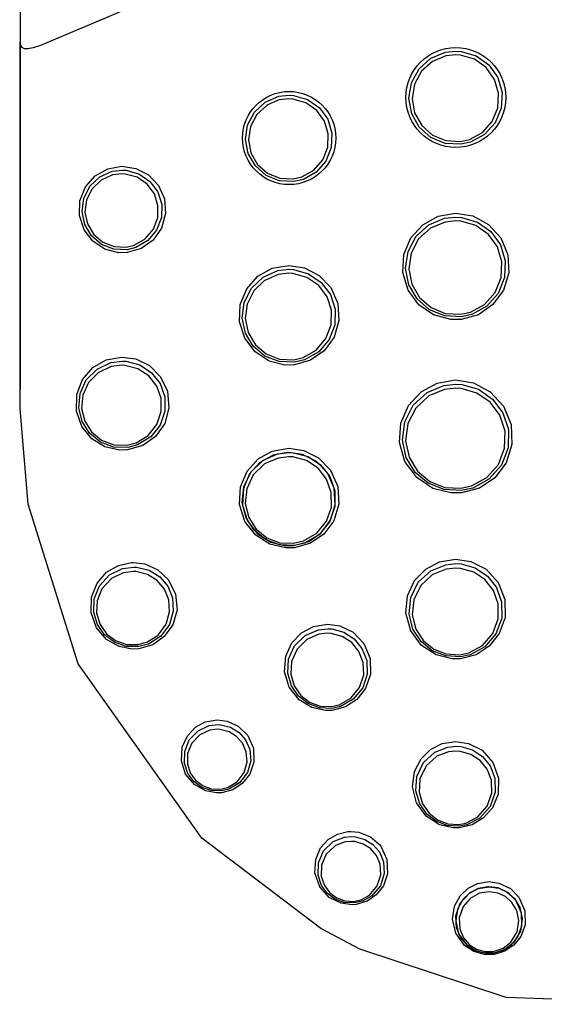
# Model space of a CAD drawing. Header units: millimetres. Extents: x -0.107 to 0.108, y -0.071 to 0.033.
# Tile 2 of 6: x -0.009 to -0.001, y -0.071 to -0.057. Entities that reach past the tile are written whole.
import ezdxf

# ---------------------------------------------------------------- set-up
doc = ezdxf.new("R2010")
doc.units = ezdxf.units.MM
doc.layers.add('BLOCKS', color=3, linetype='Continuous')

msp = doc.modelspace()

# ---------------------------------------------------------------- linework, layer by layer
at = {"layer": 'BLOCKS'}
for p, q in [((-0.008688, -0.062491), (-0.008689, -0.062278)), ((-0.008688, -0.06257), (-0.008688, -0.062493)), ((-0.008688, -0.06257), (-0.008688, -0.06257)), ((-0.003597, -0.070669), (-0.004181, -0.070361))]:
    msp.add_line(p, q, dxfattribs=at)
at = {"layer": 'BLOCKS', "flags": 128}
for points in [[(-0.008696, -0.023975), (-0.008694, -0.026651), (-0.008693, -0.030036), (-0.008691, -0.034249), (-0.00869, -0.039166), (-0.008689, -0.044651), (-0.008689, -0.050475), (-0.008689, -0.056447), (-0.008689, -0.062278)], [(0.008976, -0.057079), (0.008328, -0.056762), (0.005611, -0.055743), (0.002761, -0.05515), (0.001311, -0.05502), (-0.001558, -0.05509), (-0.002973, -0.055286), (-0.005723, -0.055989), (-0.008383, -0.057121)], [(-0.008688, -0.06257), (-0.008688, -0.061821), (-0.008688, -0.05706)], [(-0.008383, -0.057121), (-0.008492, -0.057156), (-0.008572, -0.057172), (-0.008624, -0.05717), (-0.008661, -0.057152), (-0.008679, -0.057122), (-0.008688, -0.05706)], [(-0.00216, -0.057206), (-0.00208, -0.057211), (-0.001856, -0.057277), (-0.001666, -0.057412), (-0.001532, -0.057602), (-0.001467, -0.057826), (-0.00148, -0.058061), (-0.00157, -0.05828), (-0.001729, -0.058456), (-0.001938, -0.058569), (-0.002084, -0.058602), (-0.002317, -0.058589), (-0.002533, -0.0585), (-0.002707, -0.058346), (-0.002821, -0.058143), (-0.002862, -0.057912), (-0.002825, -0.05768), (-0.002711, -0.057472), (-0.002535, -0.057313), (-0.002315, -0.057223), (-0.00216, -0.057206)], [(-0.002162, -0.057261), (-0.002307, -0.057277), (-0.00251, -0.057361), (-0.002511, -0.057361), (-0.002675, -0.057508), (-0.00278, -0.057702), (-0.002815, -0.057918), (-0.002777, -0.058132), (-0.002671, -0.058321), (-0.002509, -0.058464), (-0.002308, -0.058547), (-0.002092, -0.058559), (-0.001956, -0.058529), (-0.001762, -0.058423), (-0.001614, -0.058259), (-0.00153, -0.058056), (-0.001518, -0.057838), (-0.001578, -0.05763), (-0.001703, -0.057453), (-0.00188, -0.057327), (-0.002088, -0.057266), (-0.002162, -0.057261)], [(-0.004657, -0.057865), (-0.004592, -0.057869), (-0.004382, -0.057928), (-0.004205, -0.058053), (-0.004079, -0.058227), (-0.004017, -0.058433), (-0.004026, -0.058649), (-0.004107, -0.058853), (-0.004252, -0.059019), (-0.004445, -0.059128), (-0.004585, -0.05916), (-0.004801, -0.05915), (-0.005002, -0.059069), (-0.005164, -0.058927), (-0.005272, -0.058741), (-0.005312, -0.058529), (-0.005281, -0.058314), (-0.005179, -0.05812), (-0.005016, -0.05797), (-0.004813, -0.057882), (-0.004657, -0.057865)], [(-0.004662, -0.057921), (-0.004806, -0.057937), (-0.004993, -0.058017), (-0.004994, -0.058018), (-0.005144, -0.058157), (-0.005238, -0.058336), (-0.005267, -0.058535), (-0.00523, -0.058731), (-0.005131, -0.058903), (-0.004981, -0.059034), (-0.004795, -0.059109), (-0.004595, -0.059118), (-0.004467, -0.059088), (-0.004288, -0.058988), (-0.004154, -0.058834), (-0.004079, -0.058646), (-0.004071, -0.058446), (-0.004128, -0.058256), (-0.004245, -0.058095), (-0.004408, -0.05798), (-0.004602, -0.057924), (-0.004662, -0.057921)], [(-0.007163, -0.058931), (-0.006954, -0.058963), (-0.006765, -0.059062), (-0.006616, -0.059219), (-0.006527, -0.05942), (-0.006509, -0.059642), (-0.006569, -0.059858), (-0.006696, -0.060039), (-0.006875, -0.060165), (-0.007087, -0.060225), (-0.007213, -0.060227), (-0.007418, -0.060174), (-0.007598, -0.060056), (-0.007731, -0.059883), (-0.007799, -0.059672), (-0.007793, -0.059449), (-0.007711, -0.059242), (-0.007566, -0.059076), (-0.007377, -0.058969), (-0.007163, -0.058931)], [(-0.007155, -0.058988), (-0.007104, -0.058991), (-0.006909, -0.059044), (-0.006744, -0.059158), (-0.006627, -0.059317), (-0.006568, -0.059504), (-0.006573, -0.059702), (-0.006644, -0.059891), (-0.006776, -0.060047), (-0.006954, -0.060151), (-0.007086, -0.060183), (-0.007285, -0.060176), (-0.007471, -0.060103), (-0.007622, -0.059974), (-0.007722, -0.059805), (-0.007762, -0.059612), (-0.007736, -0.059414), (-0.007645, -0.059232), (-0.007497, -0.05909), (-0.007309, -0.059006), (-0.007155, -0.058988)], [(-0.007162, -0.059046), (-0.007303, -0.059062), (-0.007474, -0.059139), (-0.007475, -0.059139), (-0.007611, -0.05927), (-0.007695, -0.059436), (-0.007718, -0.059618), (-0.007681, -0.059796), (-0.00759, -0.059951), (-0.007452, -0.060069), (-0.007281, -0.060135), (-0.007099, -0.060143), (-0.006978, -0.060113), (-0.006814, -0.060018), (-0.006693, -0.059874), (-0.006628, -0.059701), (-0.006624, -0.059519), (-0.006678, -0.059347), (-0.006785, -0.059201), (-0.006936, -0.059097), (-0.007115, -0.059048), (-0.007162, -0.059046)], [(-0.002163, -0.059635), (-0.001905, -0.059677), (-0.001669, -0.059804), (-0.001486, -0.060004), (-0.001381, -0.060257), (-0.001367, -0.060531), (-0.001445, -0.060791), (-0.001603, -0.061006), (-0.001821, -0.061157), (-0.002078, -0.061228), (-0.002235, -0.061229), (-0.002492, -0.061161), (-0.002715, -0.061009), (-0.002876, -0.060789), (-0.002954, -0.060526), (-0.002939, -0.060254), (-0.002834, -0.060005), (-0.002656, -0.059808), (-0.002425, -0.05968), (-0.002163, -0.059635)], [(-0.00216, -0.059693), (-0.002076, -0.059698), (-0.001837, -0.059768), (-0.001635, -0.05991), (-0.001491, -0.06011), (-0.001418, -0.060348), (-0.001429, -0.060601), (-0.001525, -0.060838), (-0.001696, -0.061031), (-0.001921, -0.061154), (-0.002079, -0.061189), (-0.002326, -0.061175), (-0.002555, -0.061083), (-0.00274, -0.060921), (-0.002864, -0.060707), (-0.002912, -0.060461), (-0.002875, -0.060209), (-0.002754, -0.059982), (-0.002563, -0.05981), (-0.002327, -0.059712), (-0.00216, -0.059693)], [(-0.002162, -0.059752), (-0.002319, -0.059769), (-0.002538, -0.05986), (-0.002539, -0.05986), (-0.002717, -0.060022), (-0.00283, -0.060234), (-0.002865, -0.060469), (-0.00282, -0.060699), (-0.002705, -0.0609), (-0.002531, -0.06105), (-0.002317, -0.061137), (-0.002087, -0.06115), (-0.001939, -0.061117), (-0.001729, -0.061002), (-0.001569, -0.060822), (-0.00148, -0.0606), (-0.00147, -0.060364), (-0.001537, -0.060141), (-0.001672, -0.059954), (-0.001861, -0.059821), (-0.002084, -0.059757), (-0.002162, -0.059752)], [(-0.004663, -0.060417), (-0.004428, -0.060453), (-0.004208, -0.060567), (-0.004034, -0.060751), (-0.00393, -0.060987), (-0.003913, -0.061246), (-0.003984, -0.061493), (-0.004132, -0.061698), (-0.004336, -0.061841), (-0.004578, -0.06191), (-0.00472, -0.061912), (-0.004958, -0.061852), (-0.005168, -0.061714), (-0.005323, -0.061511), (-0.005401, -0.061265), (-0.00539, -0.061006), (-0.005294, -0.060769), (-0.005127, -0.060581), (-0.004911, -0.060461), (-0.004663, -0.060417)], [(-0.004657, -0.060476), (-0.004591, -0.06048), (-0.004366, -0.060542), (-0.004177, -0.060672), (-0.00404, -0.060855), (-0.00397, -0.061074), (-0.003975, -0.061307), (-0.004058, -0.06153), (-0.004215, -0.061714), (-0.004426, -0.061835), (-0.004578, -0.061871), (-0.004807, -0.061861), (-0.005022, -0.061777), (-0.005196, -0.061629), (-0.005313, -0.061434), (-0.005362, -0.061207), (-0.005332, -0.060973), (-0.005224, -0.060759), (-0.005049, -0.060592), (-0.004828, -0.060496), (-0.004657, -0.060476)], [(-0.004662, -0.060535), (-0.00482, -0.060554), (-0.005024, -0.060642), (-0.005026, -0.060644), (-0.005189, -0.060798), (-0.005289, -0.060998), (-0.005317, -0.061215), (-0.005272, -0.061426), (-0.005162, -0.061608), (-0.005001, -0.061745), (-0.004802, -0.061823), (-0.004589, -0.061833), (-0.004447, -0.061799), (-0.004251, -0.061687), (-0.004106, -0.061516), (-0.004028, -0.061308), (-0.004023, -0.061091), (-0.004089, -0.060888), (-0.004215, -0.060718), (-0.004391, -0.060597), (-0.0046, -0.060539), (-0.004662, -0.060535)], [(-0.007164, -0.061792), (-0.006956, -0.061821), (-0.006751, -0.061921), (-0.006585, -0.062087), (-0.006481, -0.062306), (-0.006459, -0.062552), (-0.006523, -0.062788), (-0.00666, -0.062984), (-0.00685, -0.06312), (-0.007078, -0.063185), (-0.007201, -0.063188), (-0.007419, -0.063138), (-0.007615, -0.063017), (-0.007766, -0.062832), (-0.007846, -0.062601), (-0.007842, -0.062355), (-0.007754, -0.062129), (-0.007599, -0.061951), (-0.0074, -0.061836), (-0.007164, -0.061792)], [(-0.007154, -0.061854), (-0.007107, -0.061856), (-0.006897, -0.06191), (-0.00672, -0.062027), (-0.006592, -0.062191), (-0.006522, -0.062389), (-0.00652, -0.062603), (-0.00659, -0.062813), (-0.006731, -0.06299), (-0.006928, -0.06311), (-0.007077, -0.063148), (-0.007288, -0.063141), (-0.007487, -0.063067), (-0.007649, -0.062935), (-0.00776, -0.06276), (-0.00781, -0.062555), (-0.007791, -0.062339), (-0.007698, -0.062135), (-0.007537, -0.061973), (-0.00733, -0.061876), (-0.007154, -0.061854)], [(-0.007161, -0.061915), (-0.007324, -0.061936), (-0.007511, -0.062023), (-0.007515, -0.062025), (-0.007664, -0.062176), (-0.00775, -0.062364), (-0.007768, -0.062564), (-0.007721, -0.062753), (-0.007618, -0.062915), (-0.007469, -0.063037), (-0.007285, -0.063106), (-0.00709, -0.063112), (-0.006952, -0.063077), (-0.006771, -0.062966), (-0.006641, -0.062802), (-0.006575, -0.062608), (-0.006578, -0.06241), (-0.006642, -0.062228), (-0.006761, -0.062076), (-0.006923, -0.061968), (-0.007118, -0.061918), (-0.007161, -0.061915)], [(-0.002163, -0.062136), (-0.001895, -0.062179), (-0.001643, -0.062312), (-0.001444, -0.062529), (-0.00133, -0.062805), (-0.001319, -0.063102), (-0.001407, -0.063378), (-0.001577, -0.063601), (-0.001805, -0.063756), (-0.002075, -0.063829), (-0.002232, -0.06383), (-0.002504, -0.063761), (-0.002746, -0.063599), (-0.002922, -0.06336), (-0.003005, -0.063074), (-0.002985, -0.062782), (-0.00287, -0.06252), (-0.002681, -0.062315), (-0.00244, -0.062184), (-0.002163, -0.062136)], [(-0.002159, -0.062199), (-0.002071, -0.062204), (-0.001821, -0.062275), (-0.001608, -0.062422), (-0.001453, -0.062629), (-0.001371, -0.06288), (-0.001377, -0.063152), (-0.001477, -0.063412), (-0.001663, -0.063624), (-0.001907, -0.063757), (-0.002077, -0.063794), (-0.002334, -0.06378), (-0.002573, -0.063685), (-0.002769, -0.063521), (-0.002904, -0.063298), (-0.002961, -0.063036), (-0.002926, -0.062762), (-0.002798, -0.062513), (-0.002591, -0.062324), (-0.002338, -0.062218), (-0.002159, -0.062199)], [(-0.002162, -0.062261), (-0.002329, -0.062279), (-0.002564, -0.062376), (-0.002567, -0.062378), (-0.002761, -0.062556), (-0.002881, -0.06279), (-0.002914, -0.063047), (-0.002861, -0.063294), (-0.002733, -0.063502), (-0.00255, -0.063657), (-0.002325, -0.063746), (-0.002084, -0.063759), (-0.001925, -0.063725), (-0.001696, -0.063599), (-0.001522, -0.063401), (-0.001428, -0.063156), (-0.001422, -0.062901), (-0.001499, -0.062665), (-0.001645, -0.06247), (-0.001844, -0.062333), (-0.002079, -0.062266), (-0.002162, -0.062261)], [(-0.004181, -0.070361), (-0.005967, -0.069004), (-0.007822, -0.066392), (-0.008569, -0.063999), (-0.008688, -0.06257)], [(0.009282, -0.063033), (0.009258, -0.063367), (0.008422, -0.066423), (0.007756, -0.06759), (0.006907, -0.068664), (0.004414, -0.070563), (0.002941, -0.071163), (0.001366, -0.071497), (-0.001404, -0.071396), (-0.003597, -0.070669)], [(-0.004664, -0.063159), (-0.004439, -0.063191), (-0.004217, -0.063302), (-0.004037, -0.063488), (-0.00393, -0.063731), (-0.003914, -0.063998), (-0.00399, -0.064247), (-0.004139, -0.064447), (-0.00434, -0.064585), (-0.004579, -0.064652), (-0.004709, -0.064654), (-0.004945, -0.064599), (-0.005159, -0.064464), (-0.005321, -0.064257), (-0.005401, -0.064002), (-0.005388, -0.063739), (-0.005289, -0.063503), (-0.005123, -0.06332), (-0.004912, -0.063203), (-0.004664, -0.063159)], [(-0.004656, -0.063223), (-0.004593, -0.063226), (-0.004373, -0.063285), (-0.004187, -0.063409), (-0.00405, -0.063584), (-0.003973, -0.063798), (-0.003971, -0.064033), (-0.004051, -0.064263), (-0.004209, -0.064456), (-0.004424, -0.064581), (-0.00458, -0.064618), (-0.004803, -0.064608), (-0.005011, -0.064529), (-0.005183, -0.06439), (-0.005304, -0.064202), (-0.00536, -0.063978), (-0.005338, -0.06374), (-0.005232, -0.063516), (-0.005054, -0.063342), (-0.00483, -0.063243), (-0.004656, -0.063223)], [(-0.004668, -0.063223), (-0.004681, -0.063223), (-0.004899, -0.063264), (-0.005096, -0.063373), (-0.005252, -0.063545), (-0.005344, -0.063765), (-0.005357, -0.064012), (-0.005281, -0.064249), (-0.00513, -0.064443), (-0.00493, -0.064569), (-0.004709, -0.064621), (-0.004589, -0.064619), (-0.004365, -0.064556), (-0.004178, -0.064428), (-0.004038, -0.06424), (-0.003967, -0.064007), (-0.003982, -0.063758), (-0.004082, -0.06353), (-0.00425, -0.063357), (-0.004458, -0.063253), (-0.004668, -0.063223)], [(-0.004661, -0.063287), (-0.004822, -0.063306), (-0.005025, -0.063395), (-0.005031, -0.063398), (-0.005196, -0.06356), (-0.005294, -0.063767), (-0.005315, -0.06399), (-0.005263, -0.064198), (-0.00515, -0.064373), (-0.004991, -0.064502), (-0.004797, -0.064576), (-0.00459, -0.064584), (-0.004445, -0.06455), (-0.004245, -0.064434), (-0.004098, -0.064255), (-0.004024, -0.064041), (-0.004026, -0.063822), (-0.004097, -0.063623), (-0.004225, -0.06346), (-0.004397, -0.063345), (-0.004603, -0.06329), (-0.004661, -0.063287)], [(-0.006994, -0.064873), (-0.006819, -0.064894), (-0.006627, -0.06498), (-0.006465, -0.065133), (-0.00636, -0.065345), (-0.006338, -0.065583), (-0.006401, -0.065806), (-0.006529, -0.065984), (-0.006702, -0.066106), (-0.006911, -0.066166), (-0.007008, -0.06617), (-0.007207, -0.066131), (-0.007394, -0.066026), (-0.007543, -0.065853), (-0.007625, -0.065629), (-0.007621, -0.065393), (-0.007537, -0.065181), (-0.007394, -0.065018), (-0.007215, -0.064915), (-0.007019, -0.064874), (-0.006994, -0.064873)], [(-0.006981, -0.06494), (-0.006947, -0.064941), (-0.006756, -0.064988), (-0.006598, -0.065087), (-0.006478, -0.065228), (-0.006407, -0.065403), (-0.006394, -0.065601), (-0.006452, -0.065802), (-0.006581, -0.065978), (-0.006767, -0.066097), (-0.00691, -0.066134), (-0.007098, -0.06613), (-0.007276, -0.066068), (-0.007423, -0.065956), (-0.00753, -0.065804), (-0.007586, -0.065621), (-0.007579, -0.065418), (-0.007499, -0.065221), (-0.00735, -0.065059), (-0.007154, -0.064962), (-0.006981, -0.06494)], [(-0.002163, -0.064822), (-0.001933, -0.064857), (-0.001707, -0.064974), (-0.001525, -0.065173), (-0.001425, -0.065428), (-0.001422, -0.065697), (-0.001508, -0.065938), (-0.001659, -0.066127), (-0.001857, -0.066255), (-0.002091, -0.066316), (-0.002215, -0.066317), (-0.002454, -0.066259), (-0.002674, -0.066115), (-0.002836, -0.065895), (-0.002907, -0.065633), (-0.002883, -0.065371), (-0.002777, -0.065144), (-0.00261, -0.064972), (-0.002403, -0.064862), (-0.002163, -0.064822)], [(-0.002159, -0.064889), (-0.00208, -0.064894), (-0.001868, -0.064954), (-0.001687, -0.065075), (-0.001551, -0.065248), (-0.001473, -0.065465), (-0.001472, -0.065706), (-0.001559, -0.065943), (-0.001727, -0.066137), (-0.001947, -0.066255), (-0.002092, -0.066285), (-0.00231, -0.066273), (-0.002513, -0.066195), (-0.00268, -0.066059), (-0.002802, -0.065872), (-0.00286, -0.065644), (-0.002836, -0.065398), (-0.002723, -0.065169), (-0.002536, -0.064997), (-0.002311, -0.064905), (-0.002159, -0.064889)], [(-0.002161, -0.064956), (-0.002302, -0.064971), (-0.002506, -0.065053), (-0.002512, -0.065057), (-0.002685, -0.065217), (-0.00279, -0.06543), (-0.002813, -0.065659), (-0.002759, -0.065871), (-0.002646, -0.066045), (-0.00249, -0.066171), (-0.002302, -0.066244), (-0.002099, -0.066255), (-0.001964, -0.066227), (-0.001759, -0.066117), (-0.001603, -0.065937), (-0.001523, -0.065716), (-0.001524, -0.065492), (-0.001596, -0.065291), (-0.001723, -0.065129), (-0.001891, -0.065016), (-0.002088, -0.064961), (-0.002161, -0.064956)], [(-0.006989, -0.065007), (-0.007147, -0.065028), (-0.007318, -0.06511), (-0.007327, -0.065116), (-0.007464, -0.065265), (-0.007537, -0.065446), (-0.007543, -0.065632), (-0.007492, -0.065801), (-0.007394, -0.06594), (-0.007259, -0.066042), (-0.007095, -0.0661), (-0.006923, -0.066104), (-0.006792, -0.066069), (-0.006622, -0.06596), (-0.006502, -0.065799), (-0.00645, -0.065614), (-0.006461, -0.065432), (-0.006527, -0.065272), (-0.006636, -0.065142), (-0.006782, -0.065051), (-0.006957, -0.065008), (-0.006989, -0.065007)], [(-0.004084, -0.065796), (-0.003896, -0.065823), (-0.003699, -0.065918), (-0.003537, -0.066087), (-0.003443, -0.06631), (-0.003438, -0.066548), (-0.003512, -0.066761), (-0.003643, -0.066926), (-0.003814, -0.067037), (-0.004017, -0.067091), (-0.004114, -0.067093), (-0.004318, -0.067048), (-0.00451, -0.06693), (-0.004657, -0.066741), (-0.004725, -0.066511), (-0.004707, -0.066279), (-0.004615, -0.066079), (-0.004471, -0.065928), (-0.004294, -0.065833), (-0.004084, -0.065796)], [(-0.004077, -0.065865), (-0.004019, -0.065868), (-0.003837, -0.065917), (-0.003683, -0.066017), (-0.003566, -0.06616), (-0.003495, -0.06634), (-0.003487, -0.066545), (-0.003555, -0.066751), (-0.003696, -0.066924), (-0.003887, -0.067032), (-0.004017, -0.067061), (-0.004201, -0.067053), (-0.004374, -0.066989), (-0.004517, -0.066878), (-0.004623, -0.066724), (-0.004678, -0.066534), (-0.004665, -0.066323), (-0.004575, -0.066122), (-0.004416, -0.065966), (-0.004219, -0.065881), (-0.004077, -0.065865)], [(-0.004081, -0.065934), (-0.004212, -0.065949), (-0.004383, -0.066021), (-0.004392, -0.066027), (-0.004537, -0.06617), (-0.00462, -0.066355), (-0.004632, -0.066548), (-0.004582, -0.066723), (-0.004484, -0.066865), (-0.004353, -0.066967), (-0.004195, -0.067025), (-0.004026, -0.067033), (-0.003907, -0.067006), (-0.003731, -0.066907), (-0.003602, -0.066748), (-0.00354, -0.066558), (-0.003547, -0.06637), (-0.003612, -0.066205), (-0.00372, -0.066073), (-0.003861, -0.065982), (-0.004028, -0.065937), (-0.004081, -0.065934)], [(-0.005736, -0.06723), (-0.005587, -0.067249), (-0.00542, -0.067324), (-0.005277, -0.067465), (-0.005192, -0.067657), (-0.005185, -0.067864), (-0.005248, -0.068048), (-0.00536, -0.068187), (-0.005503, -0.06828), (-0.005674, -0.068326), (-0.005745, -0.068328), (-0.005913, -0.068296), (-0.006078, -0.068202), (-0.006209, -0.068044), (-0.006273, -0.067844), (-0.006259, -0.067642), (-0.006181, -0.06747), (-0.00606, -0.067342), (-0.005914, -0.067263), (-0.005736, -0.06723)], [(-0.005724, -0.067302), (-0.005685, -0.067304), (-0.005535, -0.067342), (-0.005409, -0.06742), (-0.00531, -0.067533), (-0.005248, -0.067678), (-0.005234, -0.067847), (-0.005284, -0.068023), (-0.0054, -0.068175), (-0.005562, -0.068272), (-0.005674, -0.068298), (-0.005824, -0.068293), (-0.005966, -0.068244), (-0.006084, -0.068156), (-0.006175, -0.068034), (-0.006226, -0.067881), (-0.006223, -0.067706), (-0.006154, -0.067533), (-0.006022, -0.067394), (-0.005855, -0.067317), (-0.005724, -0.067302)], [(-0.00573, -0.067373), (-0.005847, -0.067387), (-0.005987, -0.067449), (-0.005998, -0.067456), (-0.006117, -0.067582), (-0.006179, -0.067738), (-0.006181, -0.067895), (-0.006135, -0.068034), (-0.006054, -0.068143), (-0.005947, -0.068222), (-0.005819, -0.068267), (-0.005684, -0.068271), (-0.005584, -0.068248), (-0.005437, -0.068161), (-0.005333, -0.068023), (-0.005288, -0.067865), (-0.0053, -0.067712), (-0.005357, -0.067582), (-0.005445, -0.06748), (-0.005559, -0.067409), (-0.005695, -0.067375), (-0.00573, -0.067373)], [(-0.002164, -0.067555), (-0.00197, -0.067584), (-0.001767, -0.067688), (-0.001603, -0.067872), (-0.001518, -0.068108), (-0.001527, -0.068347), (-0.001612, -0.068551), (-0.001745, -0.068703), (-0.001913, -0.068804), (-0.00211, -0.068851), (-0.002198, -0.068852), (-0.002405, -0.068806), (-0.002605, -0.068678), (-0.002751, -0.068474), (-0.002809, -0.068235), (-0.002779, -0.068005), (-0.00268, -0.067815), (-0.002537, -0.067675), (-0.002365, -0.067588), (-0.002164, -0.067555)], [(-0.002159, -0.067628), (-0.002083, -0.067633), (-0.00191, -0.067683), (-0.001762, -0.06778), (-0.001646, -0.067922), (-0.001575, -0.068104), (-0.001569, -0.068316), (-0.001644, -0.06853), (-0.001798, -0.068704), (-0.001995, -0.068804), (-0.00211, -0.068825), (-0.00229, -0.068814), (-0.002455, -0.068751), (-0.002595, -0.068644), (-0.002701, -0.068491), (-0.002758, -0.068297), (-0.002744, -0.068079), (-0.002645, -0.067871), (-0.002476, -0.067716), (-0.002277, -0.067639), (-0.002159, -0.067628)], [(-0.002161, -0.0677), (-0.002269, -0.06771), (-0.002442, -0.067775), (-0.002451, -0.067781), (-0.002606, -0.067923), (-0.002697, -0.068114), (-0.002711, -0.068315), (-0.002658, -0.068493), (-0.002561, -0.068633), (-0.002433, -0.068731), (-0.002281, -0.068789), (-0.002116, -0.0688), (-0.002011, -0.06878), (-0.00183, -0.068688), (-0.001689, -0.068528), (-0.00162, -0.068332), (-0.001625, -0.068137), (-0.001691, -0.06797), (-0.001797, -0.06784), (-0.001933, -0.067751), (-0.002092, -0.067705), (-0.002161, -0.0677)], [(-0.003732, -0.068905), (-0.003614, -0.068917), (-0.00344, -0.068985), (-0.0033, -0.069108), (-0.003285, -0.069127), (-0.003192, -0.069327), (-0.003183, -0.069538), (-0.003246, -0.06972), (-0.003353, -0.069857), (-0.003489, -0.069949), (-0.003655, -0.069999), (-0.003711, -0.070003), (-0.00388, -0.069981), (-0.004056, -0.069894), (-0.0042, -0.069733), (-0.004271, -0.069527), (-0.00426, -0.069323), (-0.004186, -0.069152), (-0.004071, -0.069026), (-0.003933, -0.068945), (-0.00378, -0.068908), (-0.003732, -0.068905)], [(-0.003724, -0.068979), (-0.003665, -0.068984), (-0.003523, -0.069024), (-0.003403, -0.069101), (-0.003306, -0.069213), (-0.003244, -0.06936), (-0.003232, -0.069536), (-0.00329, -0.069719), (-0.00342, -0.069872), (-0.003559, -0.069949), (-0.003685, -0.069977), (-0.003831, -0.069969), (-0.003966, -0.06992), (-0.004081, -0.069835), (-0.004171, -0.069714), (-0.004223, -0.069558), (-0.004218, -0.069375), (-0.004141, -0.069195), (-0.003998, -0.069058), (-0.003827, -0.068989), (-0.003724, -0.068979)], [(-0.003727, -0.069054), (-0.00382, -0.069063), (-0.003961, -0.069117), (-0.003974, -0.069124), (-0.004102, -0.069248), (-0.004172, -0.069411), (-0.004177, -0.069575), (-0.004129, -0.069716), (-0.004048, -0.069825), (-0.003945, -0.069902), (-0.003823, -0.069946), (-0.003692, -0.069954), (-0.003578, -0.069928), (-0.003453, -0.069859), (-0.003337, -0.069721), (-0.003284, -0.069556), (-0.003295, -0.069397), (-0.003351, -0.069265), (-0.003438, -0.069163), (-0.003546, -0.069094), (-0.003674, -0.069058), (-0.003727, -0.069054)], [(-0.001664, -0.069657), (-0.001513, -0.069678), (-0.00134, -0.06976), (-0.001213, -0.069888), (-0.001123, -0.070093), (-0.00112, -0.070303), (-0.001185, -0.070481), (-0.001291, -0.070612), (-0.001425, -0.070702), (-0.001587, -0.07075), (-0.001716, -0.070753), (-0.001888, -0.070706), (-0.00203, -0.070614), (-0.002162, -0.070432), (-0.00221, -0.070221), (-0.00218, -0.070025), (-0.002094, -0.069868), (-0.001976, -0.069756), (-0.001837, -0.069686), (-0.001683, -0.069658), (-0.001664, -0.069657)], [(-0.001665, -0.069733), (-0.001682, -0.069733), (-0.001823, -0.069759), (-0.001949, -0.069823), (-0.002057, -0.069925), (-0.002134, -0.070068), (-0.002162, -0.070246), (-0.002118, -0.070439), (-0.001997, -0.070604), (-0.001869, -0.070688), (-0.001713, -0.07073), (-0.001595, -0.070728), (-0.001448, -0.070684), (-0.001326, -0.070603), (-0.001229, -0.070483), (-0.00117, -0.070321), (-0.001173, -0.07013), (-0.001255, -0.069943), (-0.001371, -0.069827), (-0.001527, -0.069751), (-0.001665, -0.069733)], [(-0.00166, -0.069733), (-0.001515, -0.069755), (-0.001388, -0.069815), (-0.00128, -0.06991), (-0.0012, -0.070043), (-0.001163, -0.070211), (-0.001191, -0.0704), (-0.001297, -0.070574), (-0.001426, -0.070673), (-0.001589, -0.070728), (-0.001733, -0.070728), (-0.001869, -0.070688), (-0.001986, -0.070614), (-0.002084, -0.070502), (-0.002148, -0.070351), (-0.002158, -0.070169), (-0.002094, -0.06998), (-0.001957, -0.069829), (-0.00182, -0.069758), (-0.00166, -0.069733)], [(-0.001661, -0.069809), (-0.001662, -0.069809), (-0.001806, -0.069832), (-0.001946, -0.069908), (-0.002052, -0.070031), (-0.00211, -0.070201), (-0.002101, -0.070366), (-0.002043, -0.070502), (-0.001955, -0.070603), (-0.001849, -0.07067), (-0.001727, -0.070706), (-0.001598, -0.070705), (-0.00145, -0.070656), (-0.001334, -0.070567), (-0.001239, -0.07041), (-0.001214, -0.07024), (-0.001247, -0.070088), (-0.00132, -0.069969), (-0.001417, -0.069882), (-0.001531, -0.069829), (-0.001661, -0.069809)]]:
    msp.add_lwpolyline(points, dxfattribs=at)
at = {"layer": 'BLOCKS'}
for centre, radius in [((-0.00216, -0.0579), 0.000749), ((-0.004658, -0.058508), 0.000699)]:
    msp.add_circle(centre, radius, dxfattribs=at)
msp.add_arc((1.078664, -0.056846), 1.087352, 179.985175, 180.01129, dxfattribs=at)

doc.saveas('drawing.dxf')
